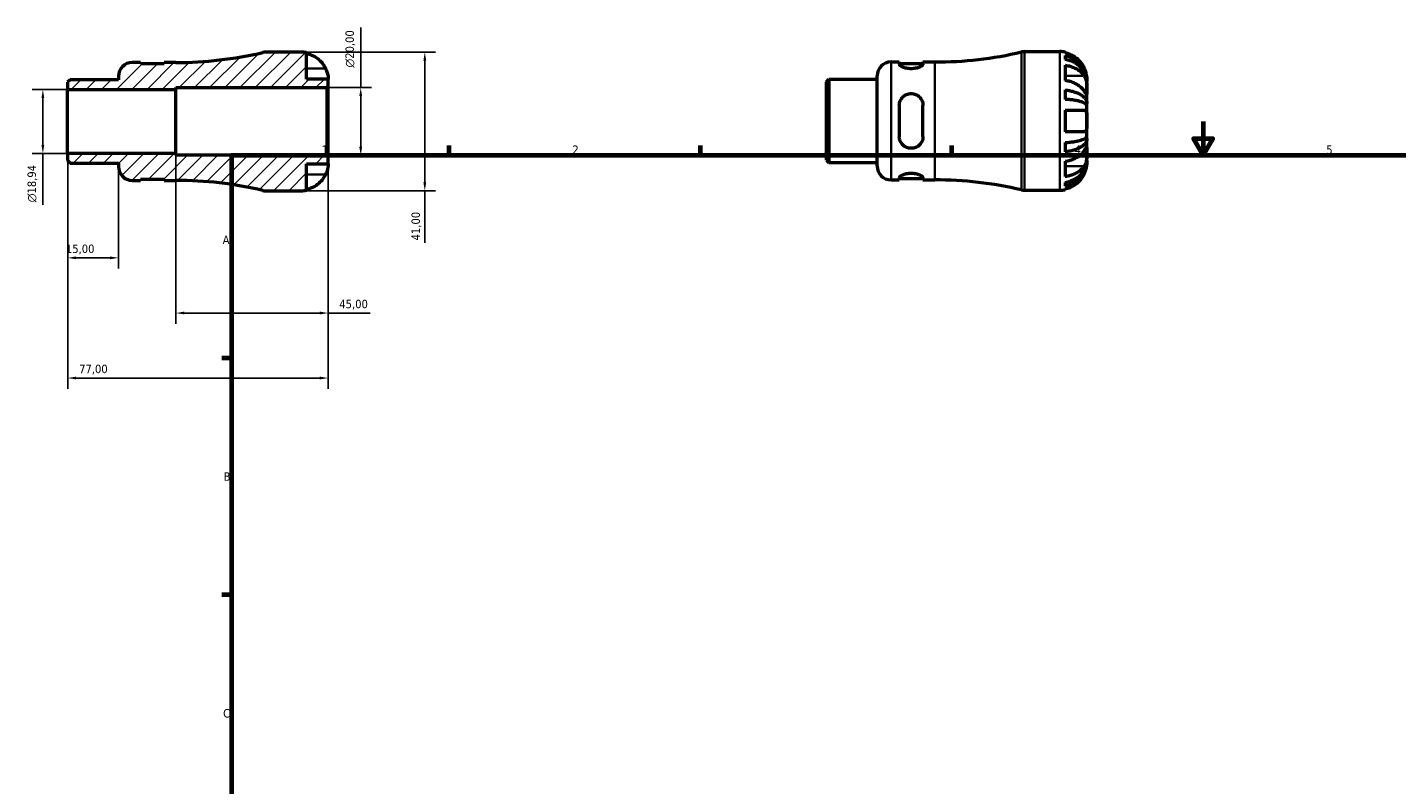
# Model space of a CAD drawing. Header units: millimetres. Extents: x -50 to 667, y 0 to 512.
# Tile 2 of 3: x -50 to 354, y 224 to 448. Entities that reach past the tile are written whole.
import ezdxf

# ---------------------------------------------------------------- set-up
doc = ezdxf.new("R2010")
doc.units = ezdxf.units.MM
for name, color, linetype, lineweight in [('Border (ISO)', 7, 'Continuous', 70), ('Dimension (ISO)', 7, 'Continuous', 25), ('Hatch (ISO)', 7, 'Continuous', 18), ('Visible (ISO)', 7, 'Continuous', 50), ('Visible Narrow (ISO)', 7, 'Continuous', 35)]:
    doc.layers.add(name, color=color, linetype=linetype, lineweight=lineweight)
doc.styles.add('Note Text (ISO)', font='tahoma.ttf')
doc.dimstyles.new('Default (ISO)', dxfattribs={"dimtxt": 2.5, "dimasz": 2.5, "dimexe": 3.175, "dimexo": 0, "dimgap": 0.762, "dimtad": 1, "dimrnd": 1e-08, "dimzin": 0, "dimtxsty": 'Note Text (ISO)', "dimcen": 0.09, "dimdle": 10, "dimclrd": 256, "dimclre": 256, "dimclrt": 232, "dimazin": 0, "dimtfac": 1.40208, "dimtmove": 0, "dimatfit": 3, "dimfxl": 1, "dimtolj": 1, "dimtzin": 0, "dimlwd": -1, "dimlwe": -1, "dimarcsym": 0})

# ---------------------------------------------------------------- blocks, each defined once
blk = doc.blocks.new('Borders Default Border')
at = {"layer": 'Border (ISO)'}
for p, q in [((74.25, 410), (74.25, 412.9)), ((148.5, 410), (148.5, 412.9)), ((222.75, 410), (222.75, 412.9)), ((10, 350), (7.1, 350)), ((10, 280), (7.1, 280))]:
    blk.add_line(p, q, dxfattribs=at)
at = {"layer": 'Border (ISO)', "flags": 128}
for points in [[(297, 420), (297, 410), (294.11, 415), (299.89, 415), (297, 410)], [(10, 10), (10, 410), (584, 410), (584, 10), (10, 10)]]:
    blk.add_lwpolyline(points, dxfattribs=at)
at = {"layer": 'Border (ISO)', "color": 232, "true_color": 0xca0064, "char_height": 2.5, "attachment_point": 7, "style": 'Note Text (ISO)'}
for s, insert in [('1', (36.56, 410.4)), ('2', (110.62, 410.4)), ('3', (184.85, 410.35)), ('4', (259, 410.4)), ('5', (333.39, 410.35)), ('A', (7.29, 383.75)), ('B', (7.59, 313.75)), ('C', (7.43, 243.71))]:
    blk.add_mtext(s, dxfattribs=dict(at, insert=insert))
blk = doc.blocks.new('*D7')
at = {"layer": 'Defpoints', "color": 0, "transparency": 16777216}
for p in [(30.5, 440.5), (30.5, 399.5), (67.03, 399.5)]:
    blk.add_point(p, dxfattribs=at)
at = {"layer": 'Dimension (ISO)', "transparency": 16777216}
for p, q in [((30.5, 440.5), (70.2, 440.5)), ((67.03, 438), (67.03, 402)), ((30.5, 399.5), (70.2, 399.5)), ((67.03, 399.5), (67.03, 384.07))]:
    blk.add_line(p, q, dxfattribs=at)
for points in [[(66.61, 438), (67.44, 438), (67.03, 440.5)], [(66.61, 402), (67.44, 402), (67.03, 399.5)]]:
    blk.add_solid(points, dxfattribs=at)
at = {"layer": 'Dimension (ISO)', "color": 232, "true_color": 0xca0064, "transparency": 16777216, "insert": (63.09, 384.83), "char_height": 2.5, "attachment_point": 1, "rotation": 90, "style": 'Note Text (ISO)'}
blk.add_mtext('\\A1;41,00', dxfattribs=at)
blk = doc.blocks.new('*D8')
at = {"layer": 'Defpoints', "color": 0, "transparency": 16777216}
for p in [(38.09, 430), (48.09, 430), (38.09, 410)]:
    blk.add_point(p, dxfattribs=at)
at = {"layer": 'Dimension (ISO)', "transparency": 16777216}
for p, q in [((48.09, 430), (48.09, 447.82)), ((38.09, 430), (51.26, 430)), ((48.09, 412.5), (48.09, 427.5)), ((38.09, 410), (51.26, 410))]:
    blk.add_line(p, q, dxfattribs=at)
for points in [[(47.67, 427.5), (48.51, 427.5), (48.09, 430)], [(47.67, 412.5), (48.51, 412.5), (48.09, 410)]]:
    blk.add_solid(points, dxfattribs=at)
at = {"layer": 'Dimension (ISO)', "color": 232, "true_color": 0xca0064, "transparency": 16777216, "insert": (43.57, 435.94), "char_height": 2.5, "attachment_point": 1, "rotation": 90, "style": 'Note Text (ISO)'}
blk.add_mtext('\\A1;\\fAIGDT|b0|i0;\\H2.5000;\\ln\\fTahoma|b0|i0;\\H2.5000;20,00', dxfattribs=at)
blk = doc.blocks.new('*D9')
at = {"layer": 'Defpoints', "color": 0, "transparency": 16777216}
for p in [(-38.5, 429.47), (-45.83, 410.53), (-38.5, 410.53)]:
    blk.add_point(p, dxfattribs=at)
at = {"layer": 'Dimension (ISO)', "transparency": 16777216}
for p, q in [((-38.5, 429.47), (-49.01, 429.47)), ((-45.83, 426.97), (-45.83, 413.03)), ((-38.5, 410.53), (-49.01, 410.53)), ((-45.83, 410.53), (-45.83, 395.34))]:
    blk.add_line(p, q, dxfattribs=at)
for points in [[(-46.25, 426.97), (-45.42, 426.97), (-45.83, 429.47)], [(-46.25, 413.03), (-45.42, 413.03), (-45.83, 410.53)]]:
    blk.add_solid(points, dxfattribs=at)
at = {"layer": 'Dimension (ISO)', "color": 232, "true_color": 0xca0064, "transparency": 16777216, "insert": (-50.36, 396.1), "char_height": 2.5, "attachment_point": 1, "rotation": 90, "style": 'Note Text (ISO)'}
blk.add_mtext('\\A1;\\fAIGDT|b0|i0;\\H2.5000;\\ln\\fTahoma|b0|i0;\\H2.5000;18,94', dxfattribs=at)
blk = doc.blocks.new('*D10')
at = {"layer": 'Defpoints', "color": 0, "transparency": 16777216}
for p in [(-38.5, 410.53), (-23.5, 406.67), (-38.5, 379.67)]:
    blk.add_point(p, dxfattribs=at)
at = {"layer": 'Dimension (ISO)', "transparency": 16777216}
for p, q in [((-38.5, 410.53), (-38.5, 376.5)), ((-23.5, 406.67), (-23.5, 376.5)), ((-26, 379.67), (-36, 379.67))]:
    blk.add_line(p, q, dxfattribs=at)
for points in [[(-36, 380.09), (-36, 379.25), (-38.5, 379.67)], [(-26, 380.09), (-26, 379.25), (-23.5, 379.67)]]:
    blk.add_solid(points, dxfattribs=at)
at = {"layer": 'Dimension (ISO)', "color": 232, "true_color": 0xca0064, "transparency": 16777216, "insert": (-39.02, 383.6), "char_height": 2.5, "attachment_point": 1, "style": 'Note Text (ISO)'}
blk.add_mtext('\\A1;15,00', dxfattribs=at)
blk = doc.blocks.new('*D11')
at = {"layer": 'Defpoints', "color": 0, "transparency": 16777216}
for p in [(-6.5, 410.53), (38.5, 409.59), (38.5, 363.35)]:
    blk.add_point(p, dxfattribs=at)
at = {"layer": 'Dimension (ISO)', "transparency": 16777216}
for p, q in [((-6.5, 410.53), (-6.5, 360.18)), ((38.5, 409.59), (38.5, 360.18)), ((-4, 363.35), (36, 363.35)), ((38.5, 363.35), (50.87, 363.35))]:
    blk.add_line(p, q, dxfattribs=at)
for points in [[(-4, 363.77), (-4, 362.94), (-6.5, 363.35)], [(36, 363.77), (36, 362.94), (38.5, 363.35)]]:
    blk.add_solid(points, dxfattribs=at)
at = {"layer": 'Dimension (ISO)', "color": 232, "true_color": 0xca0064, "transparency": 16777216, "insert": (41.76, 367.29), "char_height": 2.5, "attachment_point": 1, "style": 'Note Text (ISO)'}
blk.add_mtext('\\A1;45,00', dxfattribs=at)
blk = doc.blocks.new('*D12')
at = {"layer": 'Defpoints', "color": 0, "transparency": 16777216}
for p in [(-38.5, 410.53), (38.5, 409.59), (-38.5, 344.13)]:
    blk.add_point(p, dxfattribs=at)
at = {"layer": 'Dimension (ISO)', "transparency": 16777216}
for p, q in [((-38.5, 410.53), (-38.5, 340.96)), ((38.5, 409.59), (38.5, 340.96)), ((36, 344.13), (-36, 344.13))]:
    blk.add_line(p, q, dxfattribs=at)
for points in [[(-36, 344.55), (-36, 343.72), (-38.5, 344.13)], [(36, 344.55), (36, 343.72), (38.5, 344.13)]]:
    blk.add_solid(points, dxfattribs=at)
at = {"layer": 'Dimension (ISO)', "color": 232, "true_color": 0xca0064, "transparency": 16777216, "insert": (-35.12, 348.07), "char_height": 2.5, "attachment_point": 1, "style": 'Note Text (ISO)'}
blk.add_mtext('\\A1;77,00', dxfattribs=at)

msp = doc.modelspace()

# ---------------------------------------------------------------- hatches: boundary and pattern name
at = {"layer": 'Hatch (ISO)'}
h = msp.add_hatch(dxfattribs=at)
h.set_pattern_fill('ANSI31', color=256, scale=25.4, style=0)
h.set_pattern_definition([(45, (0, 0), (-2.245064, 2.245064), [])])
edge = h.paths.add_edge_path()
edge.add_ellipse((-19.401, 406.675), major_axis=(-4.1, 0), ratio=1, start_angle=0, end_angle=90)
edge.add_line((-19.401, 402.575), (-16.951, 402.575))
edge.add_line((-16.951, 402.575), (-16.951, 402.975))
edge.add_line((-16.951, 402.975), (-9.951, 402.975))
edge.add_line((-9.951, 402.975), (-9.951, 402.575))
edge.add_line((-9.951, 402.575), (-6.501, 402.575))
edge.add_ellipse((-6.501, 290.272), major_axis=(0, 112.303), ratio=1, start_angle=346.80109, end_angle=360, ccw=False)
edge.add_ellipse((20.078, 403.6), major_axis=(-0.936, -3.992), ratio=1, start_angle=0, end_angle=13.19891)
edge.add_line((20.078, 399.5), (30.499, 399.5))
edge.add_ellipse((30.499, 407.5), major_axis=(0, -8), ratio=1, start_angle=0, end_angle=11.53696)
edge.add_line((32.099, 399.662), (32.099, 407.5))
edge.add_line((32.099, 407.5), (38.499, 407.5))
edge.add_line((38.499, 407.5), (38.499, 409.59))
edge.add_line((38.499, 409.59), (38.089, 410))
edge.add_line((38.089, 410), (-6.501, 410))
edge.add_line((-6.501, 410), (-6.501, 410.528))
edge.add_line((-6.501, 410.528), (-38.501, 410.528))
edge.add_line((-38.501, 410.528), (-38.501, 408.411))
edge.add_line((-38.501, 408.411), (-37.761, 407.671))
edge.add_line((-37.761, 407.671), (-23.501, 407.671))
edge.add_line((-23.501, 407.671), (-23.501, 406.675))
edge = h.paths.add_edge_path()
edge.add_ellipse((-19.401, 433.325), major_axis=(0, 4.1), ratio=1, start_angle=0, end_angle=90)
edge.add_line((-23.501, 433.325), (-23.501, 432.329))
edge.add_line((-23.501, 432.329), (-37.761, 432.329))
edge.add_line((-37.761, 432.329), (-38.501, 431.589))
edge.add_line((-38.501, 431.589), (-38.501, 429.472))
edge.add_line((-38.501, 429.472), (-6.501, 429.472))
edge.add_line((-6.501, 429.472), (-6.501, 430))
edge.add_line((-6.501, 430), (38.089, 430))
edge.add_line((38.089, 430), (38.499, 430.41))
edge.add_line((38.499, 430.41), (38.499, 432.5))
edge.add_line((38.499, 432.5), (32.099, 432.5))
edge.add_line((32.099, 432.5), (32.099, 440.338))
edge.add_ellipse((30.499, 432.5), major_axis=(1.6, 7.838), ratio=1, start_angle=0, end_angle=11.53696)
edge.add_line((30.499, 440.5), (20.078, 440.5))
edge.add_ellipse((20.078, 436.4), major_axis=(0, 4.1), ratio=1, start_angle=0, end_angle=13.19891)
edge.add_ellipse((-6.501, 549.728), major_axis=(25.642, -109.337), ratio=1, start_angle=346.80109, end_angle=360, ccw=False)
edge.add_line((-6.501, 437.425), (-9.951, 437.425))
edge.add_line((-9.951, 437.425), (-9.951, 437.025))
edge.add_line((-9.951, 437.025), (-16.951, 437.025))
edge.add_line((-16.951, 437.025), (-16.951, 437.425))
edge.add_line((-16.951, 437.425), (-19.401, 437.425))

# ---------------------------------------------------------------- linework, layer by layer
at = {"layer": 'Visible (ISO)'}
for p, q in [((-16.951, 437.425), (-19.401, 437.425)), ((-16.951, 437.025), (-16.951, 437.425)), ((-9.951, 437.025), (-16.951, 437.025)), ((-6.501, 437.425), (-9.951, 437.425)), ((-9.951, 437.425), (-9.951, 437.025)), ((30.499, 440.5), (20.078, 440.5)), ((32.099, 432.5), (32.099, 440.338)), ((204.775, 437.58), (207.225, 437.58)), ((207.225, 437.58), (207.225, 436.962)), ((207.225, 437.18), (214.225, 437.18)), ((214.225, 437.58), (217.675, 437.58)), ((214.225, 436.962), (214.225, 437.58)), ((244.254, 440.655), (254.675, 440.655)), ((256.275, 440.493), (256.275, 440.24)), ((256.275, 439.466), (256.275, 438.322)), ((-23.501, 433.325), (-23.501, 432.329)), ((200.675, 406.83), (200.675, 433.48)), ((256.275, 436.62), (256.275, 432.094)), ((-37.761, 432.329), (-38.501, 431.589)), ((-38.501, 431.589), (-38.501, 429.472)), ((-38.501, 429.472), (-6.501, 429.472)), ((-38.501, 410.528), (-38.501, 429.472)), ((-23.501, 432.329), (-37.761, 432.329)), ((-6.501, 429.472), (-6.501, 430)), ((-6.501, 430), (38.089, 430)), ((-6.501, 410.528), (-6.501, 429.472)), ((38.499, 432.5), (32.099, 432.5)), ((38.089, 430), (38.499, 430.41)), ((38.089, 430), (38.089, 410)), ((38.499, 430.41), (38.499, 432.5)), ((38.499, 409.59), (38.499, 430.41)), ((185.675, 431.744), (186.415, 432.484)), ((185.675, 408.566), (185.675, 431.744)), ((186.415, 432.484), (200.675, 432.484)), ((186.415, 432.484), (186.415, 407.826)), ((256.275, 429.298), (256.275, 426.536)), ((262.675, 431.851), (262.668, 431.851)), ((262.675, 431.851), (262.675, 432.655)), ((262.675, 431.544), (262.675, 431.851)), ((262.675, 428.994), (262.675, 431.544)), ((262.675, 425.306), (262.675, 428.994)), ((262.675, 425.306), (262.116, 425.306)), ((262.675, 424.566), (262.675, 425.306)), ((207.225, 424.755), (207.225, 415.555)), ((214.225, 415.555), (214.225, 424.755)), ((256.275, 423.355), (256.275, 416.955)), ((262.675, 420.155), (262.675, 424.566)), ((262.675, 415.743), (262.675, 420.155)), ((256.275, 413.774), (256.275, 411.012)), ((262.675, 415.004), (262.116, 415.004)), ((262.675, 415.004), (262.675, 415.743)), ((262.675, 411.316), (262.675, 415.004)), ((-6.501, 410.528), (-38.501, 410.528)), ((-38.501, 410.528), (-38.501, 408.411)), ((-6.501, 410), (-6.501, 410.528)), ((38.089, 410), (-6.501, 410)), ((38.499, 409.59), (38.089, 410)), ((38.499, 407.5), (38.499, 409.59)), ((262.675, 408.765), (262.675, 411.316)), ((262.675, 408.459), (262.675, 408.765)), ((-38.501, 408.411), (-37.761, 407.671)), ((-37.761, 407.671), (-23.501, 407.671)), ((-23.501, 407.671), (-23.501, 406.675)), ((32.099, 399.662), (32.099, 407.5)), ((32.099, 407.5), (38.499, 407.5)), ((185.675, 408.566), (186.415, 407.826)), ((186.415, 407.826), (200.675, 407.826)), ((256.275, 408.215), (256.275, 403.69)), ((262.675, 408.459), (262.668, 408.459)), ((262.675, 407.655), (262.675, 408.459)), ((-19.401, 402.575), (-16.951, 402.575)), ((-16.951, 402.575), (-16.951, 402.975)), ((-16.951, 402.975), (-9.951, 402.975)), ((-9.951, 402.975), (-9.951, 402.575)), ((-9.951, 402.575), (-6.501, 402.575)), ((204.775, 402.73), (207.225, 402.73)), ((207.225, 403.348), (207.225, 402.73)), ((207.225, 403.13), (214.225, 403.13)), ((214.225, 402.73), (214.225, 403.348)), ((214.225, 402.73), (217.675, 402.73)), ((256.275, 401.988), (256.275, 400.844)), ((20.078, 399.5), (30.499, 399.5)), ((244.254, 399.655), (254.675, 399.655)), ((256.275, 400.07), (256.275, 399.817))]:
    msp.add_line(p, q, dxfattribs=at)
for centre, radius, start, end in [((-19.401, 433.325), 4.1, 90, 180), ((-6.501, 549.728), 112.303, 270, 283.19891), ((20.078, 436.4), 4.1, 90, 103.19891), ((30.499, 432.5), 8, 78.46304, 90), ((204.775, 433.48), 4.1, 90, 180), ((217.675, 549.883), 112.303, 270, 283.19891), ((244.254, 436.555), 4.1, 90, 103.19891), ((254.675, 432.655), 8, 78.46304, 90), ((-19.401, 406.675), 4.1, 180, 270), ((204.775, 406.83), 4.1, 180, 270), ((-6.501, 290.272), 112.303, 76.80109, 90), ((217.675, 290.427), 112.303, 76.80109, 90), ((20.078, 403.6), 4.1, 256.80109, 270), ((30.499, 407.5), 8, 270, 281.53696), ((244.254, 403.755), 4.1, 256.80109, 270), ((254.675, 407.655), 8, 270, 281.53696)]:
    msp.add_arc(centre, radius, start, end, dxfattribs=at)
for points, knots in [([(32.099, 440.085), (32.607, 439.98), (33.103, 439.823), (33.998, 439.45), (34.477, 439.197), (35.371, 438.595), (35.785, 438.246), (36.485, 437.541), (36.834, 437.118), (37.341, 436.351), (37.526, 436.024), (37.682, 435.7)], [0.1517835, 0.1517835, 0.1517835, 0.1517835, 0.29453183, 0.29453183, 0.44272575, 0.44272575, 0.59091966, 0.59091966, 0.74090906, 0.74090906, 0.84386421, 0.84386421, 0.84386421, 0.84386421]), ([(214.225, 436.962), (214.225, 436.838), (214.133, 436.686), (213.764, 436.369), (213.489, 436.204), (212.866, 435.933), (212.483, 435.806), (211.633, 435.63), (211.167, 435.583), (210.725, 435.583), (210.284, 435.583), (209.817, 435.63), (208.968, 435.806), (208.585, 435.933), (207.962, 436.204), (207.686, 436.369), (207.318, 436.686), (207.225, 436.838), (207.225, 436.962)], [-0.5463393, -0.5463393, -0.5463393, -0.5463393, -0.4056854, -0.4056854, -0.2650316, -0.2650316, -0.1325158, -0.1325158, 0, 0, 0, 0.1325158, 0.1325158, 0.2650316, 0.2650316, 0.4056854, 0.4056854, 0.5463393, 0.5463393, 0.5463393, 0.5463393]), ([(261.858, 435.855), (261.702, 436.179), (261.518, 436.506), (261.011, 437.273), (260.662, 437.696), (259.962, 438.401), (259.547, 438.75), (258.654, 439.352), (258.175, 439.604), (257.279, 439.978), (256.783, 440.135), (256.275, 440.24)], [4.03217579, 4.03217579, 4.03217579, 4.03217579, 4.13513094, 4.13513094, 4.28512034, 4.28512034, 4.43331426, 4.43331426, 4.58150818, 4.58150818, 4.72425651, 4.72425651, 4.72425651, 4.72425651]), ([(256.275, 439.466), (256.789, 439.365), (257.29, 439.212), (258.19, 438.85), (258.669, 438.607), (259.564, 438.027), (259.979, 437.691), (260.678, 437.014), (261.025, 436.61), (261.624, 435.741), (261.875, 435.276), (262.254, 434.389), (262.416, 433.885), (262.627, 432.857), (262.675, 432.331), (262.675, 431.851)], [0.1517731, 0.1517731, 0.1517731, 0.1517731, 0.2959053, 0.2959053, 0.44402, 0.44402, 0.5921347, 0.5921347, 0.7405595, 0.7405595, 0.8889844, 0.8889844, 1.0379976, 1.0379976, 1.1870108, 1.1870108, 1.1870108, 1.1870108]), ([(262.675, 431.544), (262.675, 431.972), (262.627, 432.44), (262.416, 433.355), (262.254, 433.803), (261.875, 434.593), (261.624, 435.007), (261.025, 435.781), (260.678, 436.14), (259.979, 436.742), (259.564, 437.042), (258.669, 437.557), (258.19, 437.774), (257.29, 438.096), (256.789, 438.232), (256.275, 438.322)], [3.5727317, 3.5727317, 3.5727317, 3.5727317, 3.721745, 3.721745, 3.8707582, 3.8707582, 4.019183, 4.019183, 4.1676079, 4.1676079, 4.3157226, 4.3157226, 4.4638373, 4.4638373, 4.6079695, 4.6079695, 4.6079695, 4.6079695]), ([(37.682, 435.7), (37.747, 435.564), (37.809, 435.427), (37.956, 435.082), (38.035, 434.875), (38.172, 434.474), (38.23, 434.281), (38.344, 433.846), (38.391, 433.615), (38.469, 433.127), (38.486, 432.902), (38.501, 432.584), (38.499, 432.5), (38.499, 432.5)], [-0.5159245, -0.5159245, -0.5159245, -0.5159245, -0.47074715, -0.47074715, -0.40311077, -0.40311077, -0.33740557, -0.33740557, -0.24866964, -0.24866964, -0.12673966, -0.12673966, 0, 0, 0, 0]), ([(256.275, 436.62), (256.783, 436.546), (257.279, 436.434), (258.175, 436.171), (258.654, 435.992), (259.547, 435.566), (259.962, 435.32), (260.662, 434.821), (261.011, 434.522), (261.518, 433.98), (261.702, 433.749), (261.858, 433.519)], [0.1517835, 0.1517835, 0.1517835, 0.1517835, 0.29453183, 0.29453183, 0.44272575, 0.44272575, 0.59091966, 0.59091966, 0.74090906, 0.74090906, 0.84386421, 0.84386421, 0.84386421, 0.84386421]), ([(262.675, 432.655), (262.675, 432.655), (262.677, 432.732), (262.665, 433.008), (262.653, 433.186), (262.595, 433.617), (262.551, 433.862), (262.439, 434.319), (262.384, 434.515), (262.253, 434.913), (262.18, 435.113), (262.024, 435.495), (261.944, 435.676), (261.858, 435.855)], [-2.21111993, -2.21111993, -2.21111993, -2.21111993, -2.0898399, -2.0898399, -1.98614814, -1.98614814, -1.88775858, -1.88775858, -1.81973063, -1.81973063, -1.75376732, -1.75376732, -1.69399568, -1.69399568, -1.69399568, -1.69399568]), ([(261.858, 433.519), (261.926, 433.42), (261.99, 433.313), (262.136, 433.035), (262.214, 432.858), (262.349, 432.482), (262.407, 432.286), (262.52, 431.801), (262.568, 431.511), (262.645, 430.813), (262.662, 430.412), (262.677, 429.647), (262.675, 429.292), (262.675, 428.994)], [-0.51605321, -0.51605321, -0.51605321, -0.51605321, -0.46927389, -0.46927389, -0.40272959, -0.40272959, -0.33754407, -0.33754407, -0.24860938, -0.24860938, -0.12674173, -0.12674173, 0, 0, 0, 0]), ([(261.858, 428.994), (261.702, 429.223), (261.518, 429.454), (261.011, 429.997), (260.662, 430.295), (259.962, 430.794), (259.547, 431.041), (258.654, 431.466), (258.175, 431.645), (257.279, 431.909), (256.783, 432.02), (256.275, 432.094)], [4.03217579, 4.03217579, 4.03217579, 4.03217579, 4.13513094, 4.13513094, 4.28512034, 4.28512034, 4.43331426, 4.43331426, 4.58150818, 4.58150818, 4.72425651, 4.72425651, 4.72425651, 4.72425651]), ([(256.275, 429.298), (256.789, 429.245), (257.29, 429.165), (258.19, 428.975), (258.669, 428.847), (259.564, 428.544), (259.979, 428.367), (260.678, 428.012), (261.025, 427.801), (261.624, 427.345), (261.875, 427.101), (262.254, 426.636), (262.416, 426.372), (262.627, 425.833), (262.675, 425.558), (262.675, 425.306)], [0.1517731, 0.1517731, 0.1517731, 0.1517731, 0.2959053, 0.2959053, 0.44402, 0.44402, 0.5921347, 0.5921347, 0.7405595, 0.7405595, 0.8889844, 0.8889844, 1.0379976, 1.0379976, 1.1870108, 1.1870108, 1.1870108, 1.1870108]), ([(262.675, 428.994), (262.675, 428.846), (262.676, 428.713), (262.675, 428.473), (262.673, 428.369), (262.662, 428.159), (262.649, 428.084), (262.587, 428.043), (262.542, 428.071), (262.429, 428.192), (262.373, 428.262), (262.242, 428.438), (262.169, 428.542), (262.016, 428.762), (261.939, 428.874), (261.858, 428.994)], [0, 0, 0, 0, 0.0626039, 0.0626039, 0.12946018, 0.12946018, 0.23227607, 0.23227607, 0.32766079, 0.32766079, 0.39439512, 0.39439512, 0.45981717, 0.45981717, 0.51643089, 0.51643089, 0.51643089, 0.51643089]), ([(207.225, 424.755), (207.225, 425.207), (207.318, 425.683), (207.686, 426.554), (207.962, 426.949), (208.585, 427.556), (208.968, 427.817), (209.817, 428.166), (210.284, 428.255), (211.167, 428.255), (211.633, 428.166), (212.483, 427.817), (212.866, 427.556), (213.489, 426.949), (213.764, 426.554), (214.133, 425.683), (214.225, 425.207), (214.225, 424.755)], [0.5322822, 0.5322822, 0.5322822, 0.5322822, 0.672936, 0.672936, 0.8135898, 0.8135898, 0.9461056, 0.9461056, 1.0786214, 1.0786214, 1.2111372, 1.2111372, 1.343653, 1.343653, 1.4843068, 1.4843068, 1.6249607, 1.6249607, 1.6249607, 1.6249607]), ([(262.675, 424.566), (262.675, 424.691), (262.627, 424.827), (262.416, 425.093), (262.254, 425.223), (261.875, 425.452), (261.624, 425.573), (261.025, 425.797), (260.678, 425.902), (259.979, 426.077), (259.564, 426.164), (258.669, 426.314), (258.19, 426.377), (257.29, 426.47), (256.789, 426.51), (256.275, 426.536)], [3.5727317, 3.5727317, 3.5727317, 3.5727317, 3.721745, 3.721745, 3.8707582, 3.8707582, 4.019183, 4.019183, 4.1676079, 4.1676079, 4.3157226, 4.3157226, 4.4638373, 4.4638373, 4.6079695, 4.6079695, 4.6079695, 4.6079695]), ([(256.275, 423.355), (256.783, 423.355), (257.279, 423.355), (258.175, 423.355), (258.654, 423.355), (259.547, 423.355), (259.962, 423.355), (260.662, 423.355), (261.011, 423.355), (261.518, 423.355), (261.702, 423.355), (261.858, 423.355)], [0.1517835, 0.1517835, 0.1517835, 0.1517835, 0.29453183, 0.29453183, 0.44272575, 0.44272575, 0.59091966, 0.59091966, 0.74090906, 0.74090906, 0.84386421, 0.84386421, 0.84386421, 0.84386421]), ([(261.858, 423.355), (261.923, 423.355), (261.986, 423.346), (262.132, 423.302), (262.211, 423.254), (262.349, 423.118), (262.406, 423.031), (262.52, 422.779), (262.567, 422.6), (262.645, 422.1), (262.662, 421.76), (262.677, 420.995), (262.675, 420.577), (262.675, 420.155)], [-0.5159245, -0.5159245, -0.5159245, -0.5159245, -0.47074715, -0.47074715, -0.40311077, -0.40311077, -0.33740557, -0.33740557, -0.24866964, -0.24866964, -0.12673966, -0.12673966, 0, 0, 0, 0]), ([(261.858, 416.955), (261.702, 416.955), (261.518, 416.955), (261.011, 416.955), (260.662, 416.955), (259.962, 416.955), (259.547, 416.955), (258.654, 416.955), (258.175, 416.955), (257.279, 416.955), (256.783, 416.955), (256.275, 416.955)], [4.03217579, 4.03217579, 4.03217579, 4.03217579, 4.13513094, 4.13513094, 4.28512034, 4.28512034, 4.43331426, 4.43331426, 4.58150818, 4.58150818, 4.72425651, 4.72425651, 4.72425651, 4.72425651]), ([(262.675, 420.155), (262.675, 419.751), (262.677, 419.35), (262.665, 418.654), (262.653, 418.357), (262.595, 417.845), (262.551, 417.631), (262.439, 417.339), (262.384, 417.241), (262.253, 417.09), (262.18, 417.036), (262.024, 416.97), (261.944, 416.955), (261.858, 416.955)], [-2.21111993, -2.21111993, -2.21111993, -2.21111993, -2.0898399, -2.0898399, -1.98614814, -1.98614814, -1.88775858, -1.88775858, -1.81973063, -1.81973063, -1.75376732, -1.75376732, -1.69399568, -1.69399568, -1.69399568, -1.69399568]), ([(214.225, 415.555), (214.225, 415.103), (214.133, 414.626), (213.764, 413.755), (213.489, 413.361), (212.866, 412.754), (212.483, 412.493), (211.633, 412.144), (211.167, 412.055), (210.725, 412.055), (210.284, 412.055), (209.817, 412.144), (208.968, 412.493), (208.585, 412.754), (207.962, 413.361), (207.686, 413.755), (207.318, 414.626), (207.225, 415.103), (207.225, 415.555)], [-0.5463393, -0.5463393, -0.5463393, -0.5463393, -0.4056854, -0.4056854, -0.2650316, -0.2650316, -0.1325158, -0.1325158, 0, 0, 0, 0.1325158, 0.1325158, 0.2650316, 0.2650316, 0.4056854, 0.4056854, 0.5463393, 0.5463393, 0.5463393, 0.5463393]), ([(256.275, 413.774), (256.789, 413.8), (257.29, 413.84), (258.19, 413.933), (258.669, 413.996), (259.564, 414.146), (259.979, 414.233), (260.678, 414.408), (261.025, 414.512), (261.624, 414.737), (261.875, 414.858), (262.254, 415.087), (262.416, 415.217), (262.627, 415.483), (262.675, 415.619), (262.675, 415.743)], [0.1517731, 0.1517731, 0.1517731, 0.1517731, 0.2959053, 0.2959053, 0.44402, 0.44402, 0.5921347, 0.5921347, 0.7405595, 0.7405595, 0.8889844, 0.8889844, 1.0379976, 1.0379976, 1.1870108, 1.1870108, 1.1870108, 1.1870108]), ([(262.675, 415.004), (262.675, 414.752), (262.627, 414.477), (262.416, 413.938), (262.254, 413.674), (261.875, 413.209), (261.624, 412.965), (261.025, 412.509), (260.678, 412.297), (259.979, 411.942), (259.564, 411.766), (258.669, 411.462), (258.19, 411.335), (257.29, 411.145), (256.789, 411.065), (256.275, 411.012)], [3.5727317, 3.5727317, 3.5727317, 3.5727317, 3.721745, 3.721745, 3.8707582, 3.8707582, 4.019183, 4.019183, 4.1676079, 4.1676079, 4.3157226, 4.3157226, 4.4638373, 4.4638373, 4.6079695, 4.6079695, 4.6079695, 4.6079695]), ([(256.275, 408.215), (256.783, 408.29), (257.279, 408.401), (258.175, 408.665), (258.654, 408.844), (259.547, 409.269), (259.962, 409.516), (260.662, 410.014), (261.011, 410.313), (261.518, 410.856), (261.702, 411.087), (261.858, 411.316)], [0.1517835, 0.1517835, 0.1517835, 0.1517835, 0.29453183, 0.29453183, 0.44272575, 0.44272575, 0.59091966, 0.59091966, 0.74090906, 0.74090906, 0.84386421, 0.84386421, 0.84386421, 0.84386421]), ([(256.275, 401.988), (256.789, 402.078), (257.29, 402.214), (258.19, 402.536), (258.669, 402.752), (259.564, 403.268), (259.979, 403.567), (260.678, 404.17), (261.025, 404.529), (261.624, 405.303), (261.875, 405.717), (262.254, 406.506), (262.416, 406.954), (262.627, 407.87), (262.675, 408.337), (262.675, 408.765)], [0.1517731, 0.1517731, 0.1517731, 0.1517731, 0.2959053, 0.2959053, 0.44402, 0.44402, 0.5921347, 0.5921347, 0.7405595, 0.7405595, 0.8889844, 0.8889844, 1.0379976, 1.0379976, 1.1870108, 1.1870108, 1.1870108, 1.1870108]), ([(261.858, 411.316), (261.926, 411.416), (261.99, 411.51), (262.136, 411.722), (262.214, 411.832), (262.349, 412.017), (262.407, 412.091), (262.52, 412.22), (262.568, 412.257), (262.645, 412.248), (262.662, 412.167), (262.677, 411.851), (262.675, 411.615), (262.675, 411.316)], [-0.51605321, -0.51605321, -0.51605321, -0.51605321, -0.46927389, -0.46927389, -0.40272959, -0.40272959, -0.33754407, -0.33754407, -0.24860938, -0.24860938, -0.12674173, -0.12674173, 0, 0, 0, 0]), ([(262.675, 411.316), (262.675, 411.169), (262.676, 411.007), (262.675, 410.648), (262.673, 410.451), (262.662, 409.926), (262.649, 409.591), (262.587, 408.935), (262.542, 408.622), (262.429, 408.108), (262.373, 407.905), (262.242, 407.524), (262.169, 407.347), (262.016, 407.041), (261.939, 406.91), (261.858, 406.791)], [0, 0, 0, 0, 0.0626039, 0.0626039, 0.12946018, 0.12946018, 0.23227607, 0.23227607, 0.32766079, 0.32766079, 0.39439512, 0.39439512, 0.45981717, 0.45981717, 0.51643089, 0.51643089, 0.51643089, 0.51643089]), ([(38.499, 407.5), (38.499, 407.5), (38.5, 407.423), (38.489, 407.147), (38.477, 406.969), (38.419, 406.538), (38.375, 406.293), (38.263, 405.836), (38.207, 405.64), (38.077, 405.242), (38.004, 405.042), (37.848, 404.66), (37.767, 404.479), (37.682, 404.3)], [-2.21111993, -2.21111993, -2.21111993, -2.21111993, -2.0898399, -2.0898399, -1.98614814, -1.98614814, -1.88775858, -1.88775858, -1.81973063, -1.81973063, -1.75376732, -1.75376732, -1.69399568, -1.69399568, -1.69399568, -1.69399568]), ([(207.225, 403.348), (207.225, 403.472), (207.318, 403.624), (207.686, 403.941), (207.962, 404.105), (208.585, 404.376), (208.968, 404.503), (209.817, 404.679), (210.284, 404.727), (211.167, 404.727), (211.633, 404.679), (212.483, 404.503), (212.866, 404.376), (213.489, 404.105), (213.764, 403.941), (214.133, 403.624), (214.225, 403.472), (214.225, 403.348)], [0.5322822, 0.5322822, 0.5322822, 0.5322822, 0.672936, 0.672936, 0.8135898, 0.8135898, 0.9461056, 0.9461056, 1.0786214, 1.0786214, 1.2111372, 1.2111372, 1.343653, 1.343653, 1.4843068, 1.4843068, 1.6249607, 1.6249607, 1.6249607, 1.6249607]), ([(262.675, 408.459), (262.675, 407.978), (262.627, 407.453), (262.416, 406.424), (262.254, 405.921), (261.875, 405.034), (261.624, 404.568), (261.025, 403.699), (260.678, 403.296), (259.979, 402.619), (259.564, 402.283), (258.669, 401.703), (258.19, 401.459), (257.29, 401.098), (256.789, 400.945), (256.275, 400.844)], [3.5727317, 3.5727317, 3.5727317, 3.5727317, 3.721745, 3.721745, 3.8707582, 3.8707582, 4.019183, 4.019183, 4.1676079, 4.1676079, 4.3157226, 4.3157226, 4.4638373, 4.4638373, 4.6079695, 4.6079695, 4.6079695, 4.6079695]), ([(261.858, 406.791), (261.702, 406.561), (261.518, 406.33), (261.011, 405.788), (260.662, 405.489), (259.962, 404.99), (259.547, 404.744), (258.654, 404.318), (258.175, 404.139), (257.279, 403.875), (256.783, 403.764), (256.275, 403.69)], [4.03217579, 4.03217579, 4.03217579, 4.03217579, 4.13513094, 4.13513094, 4.28512034, 4.28512034, 4.43331426, 4.43331426, 4.58150818, 4.58150818, 4.72425651, 4.72425651, 4.72425651, 4.72425651]), ([(261.858, 404.455), (261.923, 404.591), (261.986, 404.728), (262.132, 405.073), (262.211, 405.28), (262.349, 405.681), (262.406, 405.874), (262.52, 406.309), (262.567, 406.54), (262.645, 407.027), (262.662, 407.253), (262.677, 407.571), (262.675, 407.655), (262.675, 407.655)], [-0.5159245, -0.5159245, -0.5159245, -0.5159245, -0.47074715, -0.47074715, -0.40311077, -0.40311077, -0.33740557, -0.33740557, -0.24866964, -0.24866964, -0.12673966, -0.12673966, 0, 0, 0, 0]), ([(37.682, 404.3), (37.526, 403.976), (37.341, 403.649), (36.834, 402.882), (36.485, 402.459), (35.785, 401.754), (35.371, 401.405), (34.477, 400.803), (33.998, 400.55), (33.103, 400.177), (32.607, 400.02), (32.099, 399.915)], [4.03217579, 4.03217579, 4.03217579, 4.03217579, 4.13513094, 4.13513094, 4.28512034, 4.28512034, 4.43331426, 4.43331426, 4.58150818, 4.58150818, 4.72425651, 4.72425651, 4.72425651, 4.72425651]), ([(256.275, 400.07), (256.783, 400.175), (257.279, 400.332), (258.175, 400.705), (258.654, 400.958), (259.547, 401.56), (259.962, 401.909), (260.662, 402.614), (261.011, 403.037), (261.518, 403.804), (261.702, 404.131), (261.858, 404.455)], [0.1517835, 0.1517835, 0.1517835, 0.1517835, 0.29453183, 0.29453183, 0.44272575, 0.44272575, 0.59091966, 0.59091966, 0.74090906, 0.74090906, 0.84386421, 0.84386421, 0.84386421, 0.84386421])]:
    msp.add_open_spline(points, degree=3, knots=knots, dxfattribs=at)
at = {"layer": 'Visible Narrow (ISO)'}
for p, q in [((204.775, 437.365), (204.775, 402.944)), ((217.675, 402.944), (217.675, 437.365)), ((243.318, 400.014), (243.318, 440.296)), ((244.254, 440.403), (244.254, 399.907)), ((254.675, 399.907), (254.675, 440.403)), ((37.402, 435.7), (32.378, 435.7)), ((261.579, 433.519), (256.555, 433.519)), ((261.579, 406.791), (256.555, 406.791)), ((37.402, 404.3), (32.378, 404.3))]:
    msp.add_line(p, q, dxfattribs=at)

# ---------------------------------------------------------------- block references
msp.add_blockref('Borders Default Border', (0, 0))

# ---------------------------------------------------------------- dimensions: what is measured, and where the dimension line sits
at = {"layer": 'Dimension (ISO)'}
for base, p1, p2, picture, middle in [((48.089, 430), (38.089, 410), (38.089, 430), '*D8', (48.089, 441.5)), ((-45.834, 410.528), (-38.501, 429.472), (-38.501, 410.528), '*D9', (-45.834, 401.684))]:
    dim = msp.add_linear_dim(base=base, p1=p1, p2=p2, angle=90, text='\\fAIGDT|b0|i0;\\H2.5000;\\ln\\fTahoma|b0|i0;\\H2.5000;<>', dimstyle='Default (ISO)', override={"dimdec": 2, "dimtp": 0, "dimtm": 0, "dimtdec": 2, "dimtofl": 0, "dimatfit": 2}, dxfattribs=at)
    dim.commit()
    dim.dimension.update_dxf_attribs({"geometry": picture, "text_midpoint": middle, "dimtype": 160})
for base, p1, p2, angle, override, picture, middle in [((67.026, 399.5), (30.499, 440.5), (30.499, 399.5), 90, {"dimdec": 2, "dimtp": 0, "dimtm": 0, "dimtdec": 2, "dimtofl": 0, "dimatfit": 2}, '*D7', (67.026, 389)), ((-38.501, 379.671), (-23.501, 406.675), (-38.501, 410.528), 180, {"dimdec": 2, "dimtp": 0, "dimtm": 0, "dimtdec": 2, "dimtofl": 0, "dimatfit": 1}, '*D10', (-35.001, 379.671)), ((-38.501, 344.133), (38.499, 409.59), (-38.501, 410.528), 180, {"dimdec": 2, "dimtp": 0, "dimtm": 0, "dimtdec": 2, "dimtofl": 0, "dimatfit": 1}, '*D12', (-31.001, 344.133)), ((38.499, 363.352), (-6.501, 410.528), (38.499, 409.59), 180, {"dimdec": 2, "dimtp": 0, "dimtm": 0, "dimtdec": 2, "dimtofl": 0, "dimatfit": 2}, '*D11', (45.932, 363.352))]:
    dim = msp.add_linear_dim(base=base, p1=p1, p2=p2, angle=angle, dimstyle='Default (ISO)', override=override, dxfattribs=at)
    dim.commit()
    dim.dimension.update_dxf_attribs({"geometry": picture, "text_midpoint": middle, "dimtype": 160})

doc.saveas('drawing.dxf')
